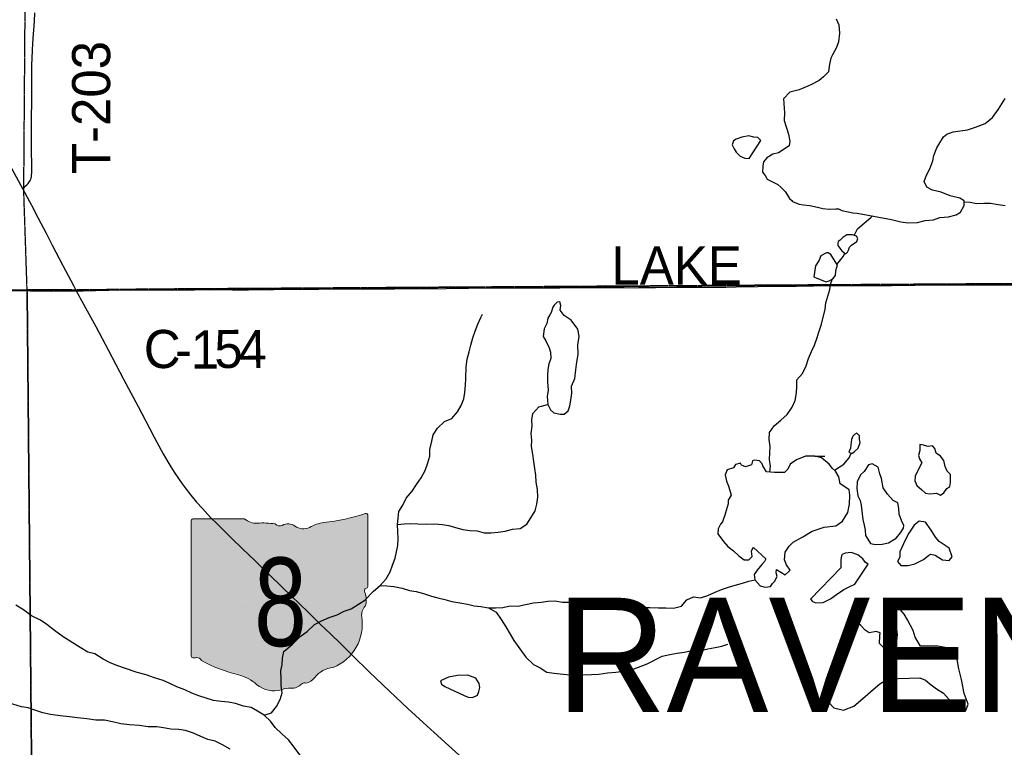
# Model space of a CAD drawing. Header units: feet. Extents: x 2113747 to 2516209, y 960708 to 1356798.
# Tile 121 of 253: x 2298881 to 2306634, y 1165200 to 1170927. Entities that reach past the tile are written whole.
import ezdxf
from ezdxf.enums import TextEntityAlignment as Align

# ---------------------------------------------------------------- set-up
doc = ezdxf.new("R2010")
doc.units = ezdxf.units.FT
doc.header["$LTSCALE"] = 50
doc.header["$MEASUREMENT"] = 0
doc.linetypes.add('OhDOT_USTN3', pattern=[0.22, 0.165, -0.055])
for name, color, linetype in [('0_Xref', 7, 'Continuous'), ('GM_X_City_Street', 251, 'Continuous'), ('GM_X_County_Road', 3, 'Continuous'), ('GM_X_County_Road_Text', 3, 'Continuous'), ('GM_X_Minor_Lake', 5, 'Continuous'), ('GM_X_Minor_River', 5, 'Continuous'), ('GM_X_State_Location', 251, 'Continuous'), ('GM_X_State_Route', 1, 'Continuous'), ('GM_X_State_Shield', 251, 'Continuous'), ('GM_X_Township', 251, 'OhDOT_USTN3'), ('GM_X_Township_Road', 4, 'Continuous'), ('GM_X_Township_Road_Text', 4, 'Continuous'), ('GM_X_Township_Text', 251, 'Continuous')]:
    doc.layers.add(name, color=color, linetype=linetype)
doc.styles.add('Styledgn030', font='dgn030.shx')
doc.styles.add('Styledgn031', font='dgn031.shx')

# ---------------------------------------------------------------- blocks, each defined once
blk = doc.blocks.new('M1-H5_29')
at = {"layer": 'GM_X_State_Shield', "linetype": 'Continuous', "true_color": 0x1e0000}
h = blk.add_hatch(color=18, dxfattribs=at)
edge = h.paths.add_edge_path()
edge.add_line((711.5512748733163, 89.69038223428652), (711.5512748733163, 642.4292893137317))
edge.add_line((711.5512748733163, 642.4292893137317), (711.4519030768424, 642.5278091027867))
edge.add_arc((696.1098771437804, 644.721661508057), 15.49808853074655, 351.8620861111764, 457.7380000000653)
edge.add_line((694.0231617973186, 660.0786262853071), (694.0231846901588, 660.0786317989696))
edge.add_arc((215.6435505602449, 2056.797888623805), 1476.371144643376, 275.84446944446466, 288.906452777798, ccw=False)
edge.add_line((365.980108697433, 588.1009573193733), (365.9801066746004, 588.1009594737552))
edge.add_arc((403.9586955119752, 293.515786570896), 297.0232268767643, 97.34618055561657, 120.7688527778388)
edge.add_line((252.0087886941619, 548.7294678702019), (252.0087824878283, 548.729464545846))
edge.add_arc((204.6127072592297, 651.1715615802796), 112.8750246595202, 233.8562055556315, 294.82819166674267, ccw=False)
edge.add_line((138.0374625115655, 560.0205441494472), (138.037465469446, 560.0205424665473))
edge.add_arc((83.506273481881, 483.6645863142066), 93.82900905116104, 54.4666833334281, 119.1411305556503)
edge.add_line((37.81506425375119, 565.6169892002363), (37.8150645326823, 565.6169886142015))
edge.add_arc((17.25471621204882, 605.7913352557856), 45.12987980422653, 219.7920611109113, 297.10236944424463, ccw=False)
edge.add_line((-17.42182925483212, 576.9080659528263), (-17.42182979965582, 576.9080661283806))
edge.add_arc((-110.2402786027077, 23.03722839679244), 561.5943102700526, 80.48669166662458, 94.98826944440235)
edge.add_line((-159.0719053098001, 582.5045121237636), (-159.0719000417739, 582.5044846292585))
edge.add_arc((-162.1074610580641, 738.9084848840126), 156.4334552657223, 231.6195055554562, 271.111883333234, ccw=False)
edge.add_line((-259.2340128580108, 616.2795369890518), (-259.2015184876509, 616.2440637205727))
edge.add_line((-259.2015184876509, 616.2440637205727), (-666.9041242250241, 616.2440637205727))
edge.add_line((-666.9041242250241, 616.2440637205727), (-666.9412597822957, 616.2795633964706))
edge.add_arc((-664.6604070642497, 600.313595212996), 16.1280634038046, 98.1301027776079, 188.1301027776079)
edge.add_line((-680.6263752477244, 598.0327424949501), (-680.6072733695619, 598.0636480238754))
edge.add_line((-680.6072733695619, 598.0636480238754), (-680.6072733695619, -458.5712582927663))
edge.add_line((-680.6072733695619, -458.5712582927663), (-680.6263743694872, -458.6079740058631))
edge.add_arc((-664.5151342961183, -460.8841950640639), 16.27123962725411, 171.9583861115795, 258.3066138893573)
edge.add_line((-667.8128957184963, -476.8177448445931), (-667.8128982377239, -476.817741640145))
edge.add_arc((-662.0481153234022, -352.78184326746), 124.169790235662, 267.3389944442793, 280.6038555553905)
edge.add_line((-639.1987016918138, -474.8311820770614), (-639.1987019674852, -474.8311816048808))
edge.add_arc((-636.6434350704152, -519.5311031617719), 44.77289778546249, 29.74838055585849, 93.27174722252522, ccw=False)
edge.add_line((-597.7710303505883, -497.3151510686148), (-597.7710260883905, -497.3151543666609))
edge.add_arc((-71.36636178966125, 429.8114385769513), 1066.145201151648, 240.4129222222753, 257.1985000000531)
edge.add_line((-307.596447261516, -609.8331817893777), (-307.5964406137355, -609.8331830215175))
edge.add_arc((-389.2220105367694, -933.2680402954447), 333.5758393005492, 47.18415555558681, 75.83597222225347, ccw=False)
edge.add_line((-162.5091320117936, -688.5761702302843), (-162.5091265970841, -688.57617497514))
edge.add_arc((-28.44017917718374, -524.7737584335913), 211.673603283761, 230.7003722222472, 286.291836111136)
edge.add_line((30.94060543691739, -727.9476660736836), (30.94060344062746, -727.9476635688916))
edge.add_arc((93.865748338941, -890.0948709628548), 173.9289818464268, 85.6951222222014, 111.20994722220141, ccw=False)
edge.add_line((106.9214873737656, -716.6565868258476), (106.9214872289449, -716.6565896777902))
edge.add_arc((109.328603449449, -603.9020136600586), 112.7802669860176, 268.7770194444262, 315.5492722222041)
edge.add_line((189.8371287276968, -682.8815425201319), (189.8371289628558, -682.8815423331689))
edge.add_arc((211.3496800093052, -706.2366200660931), 31.75294487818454, 65.75173055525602, 132.6484222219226, ccw=False)
edge.add_line((224.3903386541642, -677.2850962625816), (224.3903387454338, -677.2850960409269))
edge.add_arc((197.810206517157, -560.9801045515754), 119.3036230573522, 282.8731916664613, 323.2771111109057)
edge.add_line((293.436455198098, -632.3171569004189), (293.4364594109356, -632.317151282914))
edge.add_arc((454.0505528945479, -755.2192038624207), 202.2419381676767, 94.40312222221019, 142.576749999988, ccw=False)
edge.add_line((438.5237596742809, -553.5741685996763), (438.5237560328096, -553.5741696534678))
edge.add_arc((298.347410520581, -211.9398530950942), 369.2741719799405, 292.3088861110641, 368.9858388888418)
edge.add_line((663.0894711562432, -154.2627927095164), (663.0894695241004, -154.2627859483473))
edge.add_arc((767.0788936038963, -141.624180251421), 104.7546403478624, 136.8064972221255, 186.9295944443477, ccw=False)
edge.add_line((690.707915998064, -69.92335421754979), (690.7079167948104, -69.92335321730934))
edge.add_arc((555.3839252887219, -20.75759949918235), 143.9786581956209, 340.0329638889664, 383.6495666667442)
edge.add_line((687.2706862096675, 36.99823405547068), (687.2706862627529, 36.99823372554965))
edge.add_arc((707.970923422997, 49.11239851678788), 23.98442842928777, 107.94398333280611, 210.3369666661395, ccw=False)
edge.add_line((700.5816322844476, 71.93018069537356), (700.5816327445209, 71.93017908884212))
edge.add_arc((695.0167986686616, 87.55475994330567), 16.58598520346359, 289.6038111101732, 367.7341305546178)
edge.add_line((711.4519046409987, 89.78684346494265), (711.4156001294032, 89.82605697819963))
edge.add_line((711.4156001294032, 89.82605697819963), (711.5512748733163, 89.69038223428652))
at = {"layer": 'GM_X_State_Shield', "color": 7, "linetype": 'Continuous', "lineweight": 13, "flags": 128}
blk.add_lwpolyline([(711.5512748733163, 89.69038223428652), (711.5512748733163, 642.4292893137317), (711.4519030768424, 642.5278091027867, 0.4979057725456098), (694.0231617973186, 660.0786262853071), (694.0231846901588, 660.0786317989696, -0.05705544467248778), (365.980108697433, 588.1009573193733), (365.9801066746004, 588.1009594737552, 0.1025580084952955), (252.0087886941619, 548.7294678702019), (252.0087824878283, 548.729464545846, -0.272499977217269), (138.0374625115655, 560.0205441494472), (138.037465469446, 560.0205424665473, 0.2899328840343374), (37.81506425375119, 565.6169892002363), (37.8150645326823, 565.6169886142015, -0.3507354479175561), (-17.42182925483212, 576.9080659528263), (-17.42182979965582, 576.9080661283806, 0.06335965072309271), (-159.0719053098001, 582.5045121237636), (-159.0719000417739, 582.5044846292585, -0.1740440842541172), (-259.2340128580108, 616.2795369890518), (-259.2015184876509, 616.2440637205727), (-666.9041242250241, 616.2440637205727), (-666.9412597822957, 616.2795633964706, 0.414213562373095), (-680.6263752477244, 598.0327424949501), (-680.6072733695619, 598.0636480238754), (-680.6072733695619, -458.5712582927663), (-680.6263743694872, -458.6079740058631, 0.3956667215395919), (-667.8128957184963, -476.8177448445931), (-667.8128982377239, -476.817741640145, 0.05794359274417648), (-639.1987016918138, -474.8311820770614), (-639.1987019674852, -474.8311816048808, -0.2844960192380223), (-597.7710303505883, -497.3151510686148), (-597.7710260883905, -497.3151543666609, 0.0733721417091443), (-307.596447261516, -609.8331817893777), (-307.5964406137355, -609.8331830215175, -0.1256725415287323), (-162.5091320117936, -688.5761702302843), (-162.5091265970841, -688.57617497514, 0.2474354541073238), (30.94060543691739, -727.9476660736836), (30.94060344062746, -727.9476635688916, -0.1117916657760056), (106.9214873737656, -716.6565868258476), (106.9214872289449, -716.6565896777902, 0.2069637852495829), (189.8371287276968, -682.8815425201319), (189.8371289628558, -682.8815423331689, -0.3004743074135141), (224.3903386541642, -677.2850962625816), (224.3903387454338, -677.2850960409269, 0.1781447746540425), (293.436455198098, -632.3171569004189), (293.4364594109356, -632.317151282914, -0.213348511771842), (438.5237596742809, -553.5741685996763), (438.5237560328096, -553.5741696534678, 0.3476349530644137), (663.0894711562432, -154.2627927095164), (663.0894695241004, -154.2627859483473, -0.2222582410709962), (690.707915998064, -69.92335421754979), (690.7079167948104, -69.92335321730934, 0.1926447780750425), (687.2706862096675, 36.99823405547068), (687.2706862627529, 36.99823372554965, -0.4790820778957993), (700.5816322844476, 71.93018069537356), (700.5816327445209, 71.93017908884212, 0.354758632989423), (711.4519046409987, 89.78684346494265), (711.4156001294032, 89.82605697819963), (711.5512748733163, 89.69038223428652)], format="xyb", dxfattribs=at)
at = {"layer": 'GM_X_State_Shield', "color": 9, "linetype": 'Continuous', "lineweight": 13, "style": 'Styledgn030', "width": 0.8}
blk.add_text('8', height=696.0951421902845, dxfattribs=at).set_placement((23.11205933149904, -384.0604357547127), align=Align.CENTER)
blk = doc.blocks.new('POR')
at = {"layer": 'GM_X_City_Street', "flags": 128}
blk.add_lwpolyline([(2298903.571474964, 1169598.021691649), (2298937.200016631, 1169627.746041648), (2298946.517583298, 1169637.588541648), (2298953.702608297, 1169646.315558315), (2298959.083174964, 1169653.303733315), (2298964.398124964, 1169662.490066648), (2298968.564783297, 1169672.562224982), (2298971.25506663, 1169681.453283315), (2298972.731441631, 1169690.639616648), (2298973.486033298, 1169696.906008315), (2298974.273433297, 1169703.205208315)], dxfattribs=at)
at = {"layer": 'GM_X_County_Road', "flags": 128}
for points in [[(2299379.4263368, 1168793.785042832), (2299581.358833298, 1168798.154524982), (2299913.740058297, 1168799.532474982), (2300149.927249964, 1168800.418299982), (2300258.063516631, 1168801.107274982), (2300412.328299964, 1168802.419608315), (2300556.717774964, 1168801.271316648), (2300681.192591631, 1168801.533783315), (2301084.931941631, 1168805.569208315), (2301196.217808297, 1168805.273933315), (2301235.489383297, 1168805.372358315), (2301438.474541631, 1168807.340858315), (2301832.272966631, 1168808.653191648), (2302235.651424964, 1168810.851349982), (2302596.346241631, 1168815.805408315), (2302740.735716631, 1168816.067874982), (2302822.625316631, 1168816.199108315), (2302970.098774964, 1168817.117741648), (2303133.254616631, 1168817.708291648), (2303234.796408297, 1168818.167608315), (2303359.271224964, 1168818.331649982), (2303447.689683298, 1168818.003566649), (2303641.193233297, 1168817.872333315), (2303726.396474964, 1168817.708291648), (2303755.759933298, 1168818.298841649), (2303765.504008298, 1168818.626924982), (2303791.619441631, 1168818.626924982), (2303886.599566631, 1168819.775216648), (2304053.593983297, 1168821.382824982), (2304233.678924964, 1168822.071799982), (2304331.907074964, 1168822.071799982), (2304443.356983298, 1168822.793583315), (2304522.064174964, 1168824.499616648), (2304692.372233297, 1168827.452366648), (2304902.279949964, 1168829.059974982), (2304994.143283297, 1168830.077033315), (2305131.77424163, 1168832.078341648), (2305414.024333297, 1168833.849991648), (2305509.135691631, 1168834.309308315), (2305663.367666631, 1168835.359174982), (2305745.322883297, 1168835.982533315), (2305928.885508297, 1168837.688566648), (2306216.614591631, 1168840.411658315), (2306425.242783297, 1168840.870974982), (2306523.339699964, 1168840.641316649), (2306591.515416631, 1168840.706933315), (2306853.785233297, 1168840.608508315)], [(2297609.512383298, 1168778.239866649), (2297631.822049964, 1168783.817283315), (2297661.480783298, 1168788.377641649), (2297710.758899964, 1168792.314641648), (2297803.704908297, 1168797.498358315), (2297951.440833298, 1168799.368433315), (2298030.279258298, 1168799.958983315), (2298149.800016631, 1168799.270008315), (2298681.918374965, 1168795.103349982), (2298966.005733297, 1168792.314641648)], [(2298966.005733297, 1168792.314641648), (2299131.064458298, 1168790.542991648), (2299278.767574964, 1168792.117791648), (2299326.634933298, 1168792.642724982)], [(2299326.634933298, 1168792.642724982), (2299379.426336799, 1168793.785042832)]]:
    blk.add_lwpolyline(points, dxfattribs=at)
at = {"layer": 'GM_X_Minor_Lake'}
for p, q in [((2304625.049999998, 1169834.23), (2304715.869999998, 1169977.1)), ((2305475.689999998, 1169404.19), (2305745.869999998, 1169354.19)), ((2305330.219999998, 1169138.69), (2305354.569999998, 1169107.7)), ((2305157.959999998, 1168893.16), (2305230.129999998, 1168863.67)), ((2303228.679999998, 1167987.39), (2303226.259999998, 1168041.43)), ((2305429.679999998, 1167623.77), (2305424.029999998, 1167579.68)), ((2305964.959999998, 1167403.61), (2305931.539999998, 1167333.27)), ((2305505.689999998, 1167105.78), (2305518.569999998, 1166993.75)), ((2304972.429999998, 1166815.4), (2305048.049999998, 1166856.01)), ((2305855.529999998, 1166836.15), (2305812.329999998, 1166739.73)), ((2305456.649999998, 1166482.74), (2305561.309999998, 1166641.71)), ((2305714.329999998, 1165737.94), (2305968.049999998, 1165745.89)), ((2302227.739999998, 1165677.21), (2302380.159999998, 1165606.3))]:
    blk.add_line(p, q, dxfattribs=at)
at = {"layer": 'GM_X_Minor_Lake', "flags": 128}
for points in [[(2305745.869999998, 1169354.19), (2305817.939999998, 1169336.72), (2305875.939999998, 1169329.16), (2305949.869999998, 1169331.72), (2306009.699999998, 1169346.19), (2306075.609999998, 1169350.7), (2306125.419999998, 1169371.1), (2306195.319999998, 1169375.65), (2306255.139999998, 1169392.12), (2306288.959999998, 1169412.4), (2306316.519999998, 1169464.67), (2306318.239999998, 1169500.73), (2306284.099999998, 1169522.5), (2306208.019999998, 1169541.94), (2306135.849999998, 1169569.42), (2306067.789999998, 1169584.92), (2306023.649999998, 1169608.62), (2306003.319999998, 1169652.52), (2306020.909999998, 1169702.71), (2306046.499999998, 1169752.96), (2306069.999999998, 1169815.22), (2306079.639999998, 1169859.35), (2306103.149999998, 1169919.6), (2306124.839999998, 1169957.81), (2306154.449999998, 1170004.1), (2306180.259999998, 1170026.32), (2306230.079999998, 1170044.73), (2306343.859999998, 1170059.61), (2306405.649999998, 1170080.11), (2306483.369999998, 1170108.73), (2306540.949999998, 1170157.24), (2306588.399999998, 1170221.67), (2306641.699999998, 1170306.19)], [(2305309.929999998, 1170932.82), (2305330.269999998, 1170886.92), (2305334.779999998, 1170820.87), (2305327.319999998, 1170752.72), (2305311.669999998, 1170708.55), (2305280.149999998, 1170650.24), (2305268.359999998, 1170624.12), (2305262.559999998, 1170600.04), (2305254.859999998, 1170561.94), (2305249.209999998, 1170517.84), (2305209.559999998, 1170477.49), (2305175.799999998, 1170449.19), (2305110.129999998, 1170414.65), (2305018.519999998, 1170373.9), (2304944.719999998, 1170357.32), (2304895.159999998, 1170304.87), (2304904.029999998, 1170192.8), (2304900.499999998, 1170132.7), (2304933.319999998, 1170024.82), (2304945.719999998, 1169970.85), (2304940.009999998, 1169934.75), (2304854.519999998, 1169878.04), (2304810.639999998, 1169867.69), (2304764.899999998, 1169839.31), (2304737.169999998, 1169807.06), (2304733.429999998, 1169774.98), (2304729.809999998, 1169726.9), (2304749.989999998, 1169701.02), (2304766.189999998, 1169673.11), (2304812.359999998, 1169647.43), (2304850.459999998, 1169629.7), (2304874.609999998, 1169607.86), (2304906.829999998, 1169576.07), (2304927.049999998, 1169546.18), (2304943.229999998, 1169520.27), (2304961.339999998, 1169504.4), (2304965.399999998, 1169496.42), (2304997.479999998, 1169482.65), (2305019.529999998, 1169474.8), (2305053.529999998, 1169471.06), (2305103.539999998, 1169463.43), (2305163.579999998, 1169451.87), (2305205.629999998, 1169442.18), (2305255.649999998, 1169434.56), (2305307.559999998, 1169438.95), (2305327.559999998, 1169437.1), (2305353.639999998, 1169425.29), (2305403.669999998, 1169415.66), (2305439.709999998, 1169405.92), (2305475.689999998, 1169404.19)], [(2304715.869999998, 1169977.1), (2304693.699999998, 1170000.96), (2304661.709999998, 1170002.72), (2304621.669999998, 1170012.43), (2304567.789999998, 1170002), (2304521.939999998, 1169987.63), (2304500.079999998, 1169973.45), (2304490.319999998, 1169943.33), (2304506.549999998, 1169911.42), (2304522.759999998, 1169883.51), (2304552.959999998, 1169853.71), (2304591.049999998, 1169837.98), (2304625.049999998, 1169834.23)], [(2305354.569999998, 1169107.7), (2305366.189999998, 1169096.99), (2305386.279999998, 1169083.13), (2305400.149999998, 1169097.25), (2305408.019999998, 1169113.33), (2305415.839999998, 1169135.41), (2305429.689999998, 1169153.54), (2305473.429999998, 1169181.9), (2305479.239999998, 1169205.98), (2305471.129999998, 1169221.94), (2305439.059999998, 1169233.71), (2305393.099999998, 1169233.36), (2305361.279999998, 1169213.09), (2305341.459999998, 1169192.92), (2305325.559999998, 1169180.78), (2305321.689999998, 1169164.73), (2305323.819999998, 1169148.73), (2305330.219999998, 1169138.69)], [(2305230.129999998, 1168863.67), (2305254.039999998, 1168871.86), (2305283.879999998, 1168888.11), (2305303.659999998, 1168914.3), (2305307.419999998, 1168946.37), (2305313.219999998, 1168970.43), (2305319.019999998, 1168994.51), (2305306.869999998, 1169016.44), (2305288.659999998, 1169044.34), (2305268.409999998, 1169078.23), (2305246.329999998, 1169092.07), (2305234.329999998, 1169091.98), (2305188.549999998, 1169069.61), (2305174.819999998, 1169035.46), (2305147.209999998, 1168989.19), (2305133.899999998, 1168902.99), (2305157.959999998, 1168893.16)], [(2303226.259999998, 1168041.43), (2303251.749999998, 1168103.69), (2303259.209999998, 1168171.84), (2303264.889999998, 1168211.92), (2303278.229999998, 1168294.12), (2303275.679999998, 1168364.18), (2303285.109999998, 1168436.33), (2303276.679999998, 1168492.34), (2303224.179999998, 1168562.02), (2303167.929999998, 1168599.63), (2303137.649999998, 1168639.44), (2303141.349999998, 1168677.52), (2303135.129999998, 1168705.5), (2303113.159999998, 1168703.34), (2303089.369999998, 1168679.13), (2303079.509999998, 1168663.04), (2303065.829999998, 1168622.87), (2303053.989999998, 1168604.76), (2303040.219999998, 1168576.63), (2303030.539999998, 1168536.51), (2303010.889999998, 1168494.31), (2303003.379999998, 1168432.18), (2303023.639999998, 1168398.29), (2303050.039999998, 1168344.43), (2303060.289999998, 1168310.48), (2303062.679999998, 1168260.43), (2303047.029999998, 1168218.26), (2303039.379999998, 1168174.15), (2303035.729999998, 1168130.07), (2303036.149999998, 1168076.02), (2303042.659999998, 1168009.99), (2303035.059999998, 1167959.88), (2303039.539999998, 1167897.84), (2303059.849999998, 1167855.94), (2303086.019999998, 1167832.12), (2303136.059999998, 1167822.49), (2303168.019999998, 1167822.73), (2303199.789999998, 1167849.01), (2303211.479999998, 1167887.14), (2303221.109999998, 1167933.27), (2303228.679999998, 1167987.39)], [(2305424.029999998, 1167579.68), (2305422.219999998, 1167555.64), (2305410.489999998, 1167523.52), (2305432.539999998, 1167513.67), (2305452.429999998, 1167525.83), (2305484.179999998, 1167554.11), (2305497.799999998, 1167600.27), (2305493.639999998, 1167622.26), (2305493.399999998, 1167652.29), (2305471.269999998, 1167672.14), (2305453.359999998, 1167661.99), (2305441.479999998, 1167647.89), (2305429.679999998, 1167623.77)], [(2305931.539999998, 1167333.27), (2305929.829999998, 1167297.22), (2305946.089999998, 1167261.31), (2305984.329999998, 1167227.57), (2306012.529999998, 1167199.75), (2306046.529999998, 1167196), (2306100.449999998, 1167200.42), (2306130.549999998, 1167184.63), (2306158.379999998, 1167202.87), (2306180.089999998, 1167237.07), (2306203.949999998, 1167253.27), (2306209.689999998, 1167285.35), (2306211.189999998, 1167347.43), (2306183.019999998, 1167373.23), (2306166.749999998, 1167409.15), (2306158.379999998, 1167457.15), (2306132.139999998, 1167490.98), (2306095.979999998, 1167514.73), (2306087.689999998, 1167552.71), (2306069.539999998, 1167572.59), (2306033.609999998, 1167568.31), (2305987.539999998, 1167581.98), (2305969.539999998, 1167583.84), (2305967.919999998, 1167535.77), (2305958.239999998, 1167495.66), (2305966.439999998, 1167469.69), (2305984.659999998, 1167439.8), (2305964.959999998, 1167403.61)], [(2305048.049999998, 1166856.01), (2305121.629999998, 1166900.63), (2305215.309999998, 1166931.37), (2305307.149999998, 1166942.09), (2305358.799999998, 1166980.52), (2305402.239999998, 1167046.92), (2305415.709999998, 1167113.1), (2305417.159999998, 1167183.19), (2305410.829999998, 1167225.19), (2305376.669999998, 1167248.96), (2305342.499999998, 1167274.72), (2305336.279999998, 1167302.71), (2305330.079999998, 1167328.69), (2305305.759999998, 1167372.55), (2305281.609999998, 1167394.39), (2305253.359999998, 1167428.2), (2305195.019999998, 1167477.82), (2305140.959999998, 1167491.42), (2305067.029999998, 1167490.86), (2304997.309999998, 1167462.29), (2304947.619999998, 1167427.88), (2304929.939999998, 1167389.7), (2304902.169999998, 1167363.46), (2304824.239999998, 1167362.87), (2304762.249999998, 1167368.39), (2304731.909999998, 1167414.21), (2304727.779999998, 1167432.2), (2304705.629999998, 1167454.06), (2304663.609999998, 1167459.75), (2304649.669999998, 1167453.63), (2304641.919999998, 1167423.53), (2304596.079999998, 1167407.17), (2304563.999999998, 1167420.94), (2304555.879999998, 1167436.89), (2304517.989999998, 1167426.6), (2304500.209999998, 1167400.43), (2304450.389999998, 1167384.03), (2304436.719999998, 1167343.88), (2304447.079999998, 1167295.91), (2304459.339999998, 1167261.97), (2304475.719999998, 1167212.04), (2304481.939999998, 1167184.05), (2304458.259999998, 1167145.83), (2304458.499999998, 1167115.8), (2304442.919999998, 1167063.62), (2304433.209999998, 1167027.51), (2304421.459999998, 1166997.39), (2304415.659999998, 1166973.31), (2304399.809999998, 1166955.18), (2304380.109999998, 1166918.98), (2304378.429999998, 1166878.93), (2304422.859999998, 1166819.21), (2304457.149999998, 1166779.43), (2304501.379999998, 1166745.72), (2304543.649999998, 1166706.01), (2304585.849999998, 1166676.3), (2304621.839999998, 1166674.57), (2304647.589999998, 1166702.79), (2304643.279999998, 1166742.81), (2304649.169999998, 1166756.87), (2304659.029999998, 1166772.96), (2304755.649999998, 1166683.6), (2304745.819999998, 1166663.51), (2304724.029999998, 1166639.31), (2304686.429999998, 1166592.98), (2304664.699999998, 1166560.78), (2304669.029999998, 1166518.76), (2304711.369999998, 1166471.04), (2304749.419999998, 1166459.31), (2304791.349999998, 1166465.64), (2304809.139999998, 1166489.8), (2304823.009999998, 1166503.93), (2304844.669999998, 1166544.13), (2304838.449999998, 1166574.11), (2304840.239999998, 1166600.16), (2304908.529999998, 1166556.63), (2304938.279999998, 1166584.89), (2304946.199999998, 1166594.96), (2304919.879999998, 1166636.81), (2304901.599999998, 1166674.7), (2304907.109999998, 1166736.82), (2304940.709999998, 1166783.12), (2304972.429999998, 1166815.4)], [(2305518.569999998, 1166993.75), (2305528.919999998, 1166947.78), (2305537.209999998, 1166909.81), (2305539.549999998, 1166865.78), (2305557.759999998, 1166837.89), (2305580.009999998, 1166804.02), (2305620.039999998, 1166796.31), (2305671.969999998, 1166798.72), (2305721.849999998, 1166809.11), (2305781.519999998, 1166845.61), (2305815.159999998, 1166887.9), (2305838.849999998, 1166924.12), (2305842.669999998, 1166946.18), (2305824.369999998, 1166986.08), (2305806.009999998, 1167033.99), (2305803.649999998, 1167080.02), (2305795.309999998, 1167124.01), (2305759.179999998, 1167143.76), (2305714.829999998, 1167193.47), (2305680.469999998, 1167243.26), (2305665.909999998, 1167315.23), (2305653.629999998, 1167351.18), (2305639.229999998, 1167405.12), (2305593.059999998, 1167430.81), (2305563.149999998, 1167422.57), (2305529.589999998, 1167370.25), (2305501.819999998, 1167344.01), (2305474.269999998, 1167289.74), (2305472.679999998, 1167237.67), (2305481.139999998, 1167179.68), (2305499.409999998, 1167141.77), (2305505.689999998, 1167105.78)], [(2305812.329999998, 1166739.73), (2305810.659999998, 1166697.67), (2305792.959999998, 1166661.49), (2305819.189999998, 1166629.66), (2305877.139999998, 1166630.11), (2305928.979999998, 1166644.51), (2305996.669999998, 1166677.07), (2306040.359999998, 1166711.44), (2306056.279999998, 1166719.56), (2306088.309999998, 1166711.8), (2306146.549999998, 1166676.21), (2306198.549999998, 1166670.6), (2306224.299999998, 1166698.83), (2306199.789999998, 1166766.71), (2306121.429999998, 1166820.17), (2306091.189999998, 1166853.98), (2306058.769999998, 1166909.79), (2306014.319999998, 1166971.51), (2305962.289999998, 1166981.12), (2305924.579999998, 1166948.8), (2305881.119999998, 1166884.41), (2305855.529999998, 1166836.15)], [(2305561.309999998, 1166641.71), (2305541.209999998, 1166655.57), (2305519.009999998, 1166683.43), (2305480.799999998, 1166715.17), (2305426.699999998, 1166732.78), (2305380.779999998, 1166728.42), (2305356.889999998, 1166716.23), (2305352.979999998, 1166706.19), (2305347.189999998, 1166678.11), (2305345.469999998, 1166644.06), (2305347.719999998, 1166612.05), (2305107.869999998, 1166365.96), (2305123.999999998, 1166348.05), (2305150.049999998, 1166338.25), (2305207.979999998, 1166340.69), (2305265.709999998, 1166369.17), (2305311.399999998, 1166403.54), (2305371.049999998, 1166442.04), (2305412.839999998, 1166462.39), (2305456.649999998, 1166482.74)], [(2305968.049999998, 1165745.89), (2306012.159999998, 1165728.21), (2306048.349999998, 1165700.45), (2306100.639999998, 1165658.81), (2306154.859999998, 1165625.19), (2306195.169999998, 1165581.46), (2306247.539999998, 1165529.81), (2306293.819999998, 1165490.12), (2306329.799999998, 1165488.39), (2306349.389999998, 1165538.59), (2306318.749999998, 1165622.44), (2306295.889999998, 1165732.37), (2306275.239999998, 1165816.3), (2306258.439999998, 1165920.28), (2306238.169999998, 1165956.16), (2306181.989999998, 1165983.76), (2306109.959999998, 1165995.22), (2306056.009999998, 1165994.81), (2305974.069999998, 1165996.19), (2305931.549999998, 1166065.93), (2305917.129999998, 1166119.87), (2305872.509999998, 1166203.62), (2305844.189999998, 1166247.45), (2305813.929999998, 1166283.25), (2305769.809999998, 1166302.94), (2305744.049999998, 1166274.72), (2305760.509999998, 1166214.78), (2305781.019999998, 1166148.86), (2305789.499999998, 1166086.87), (2305785.919999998, 1166034.79), (2305756.209999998, 1166000.52), (2305688.439999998, 1165979.98), (2305650.179999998, 1166015.73), (2305653.689999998, 1166077.82), (2305655.499999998, 1166101.87), (2305623.449999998, 1166111.62), (2305569.569999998, 1166101.2), (2305537.439999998, 1166120.98), (2305503.179999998, 1166158.76), (2305448.859999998, 1166204.39), (2305412.919999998, 1166200.11), (2305387.309999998, 1166153.87), (2305375.619999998, 1166115.73), (2305348.079999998, 1166061.47), (2305340.379999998, 1166023.38), (2305332.609999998, 1165995.28), (2305305.099999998, 1165937.02), (2305295.429999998, 1165894.9), (2305311.689999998, 1165860.99), (2305331.949999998, 1165827.11), (2305310.279999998, 1165786.91), (2305254.649999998, 1165746.43), (2305241.159999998, 1165682.26), (2305235.679999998, 1165618.16), (2305248.179999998, 1165554.2), (2305292.479999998, 1165510.48), (2305366.559999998, 1165493.04), (2305448.249999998, 1165523.69), (2305537.569999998, 1165600.45), (2305601.089999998, 1165654.99), (2305654.689999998, 1165699.45), (2305702.429999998, 1165727.84), (2305714.329999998, 1165737.94)], [(2302380.159999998, 1165606.3), (2302412.229999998, 1165594.53), (2302446.239999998, 1165590.79), (2302486.039999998, 1165611.11), (2302495.799999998, 1165639.21), (2302503.569999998, 1165669.31), (2302499.289999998, 1165703.31), (2302473.009999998, 1165743.16), (2302408.869999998, 1165766.69), (2302326.959999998, 1165764.06), (2302257.119999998, 1165751.51), (2302195.399999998, 1165723.01), (2302201.599999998, 1165697.03), (2302227.739999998, 1165677.21)]]:
    blk.add_lwpolyline(points, dxfattribs=at)
at = {"layer": 'GM_X_Minor_River', "flags": 128}
for points in [[(2306317.839999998, 1169492.38), (2306364.279999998, 1169491.07), (2306414.309999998, 1169481.44), (2306472.239999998, 1169483.88), (2306526.219999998, 1169482.29), (2306584.239999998, 1169472.72), (2306640.249999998, 1169465.14)], [(2305450.279999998, 1169229.59), (2305478.639999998, 1169282.07), (2305530.279999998, 1169324.51), (2305581.869999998, 1169370.96), (2305595.449999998, 1169382.03)], [(2305315.739999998, 1169000.43), (2305366.429999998, 1169064.95), (2305378.759999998, 1169088.32)], [(2304788.519999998, 1167366.05), (2304791.879999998, 1167412.67), (2304783.469999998, 1167464.66), (2304787.069999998, 1167514.75), (2304790.649999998, 1167568.84), (2304782.229999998, 1167622.83), (2304785.799999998, 1167676.92), (2304821.349999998, 1167731.25), (2304872.959999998, 1167775.69), (2304924.579999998, 1167818.13), (2304962.079999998, 1167876.49), (2304985.639999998, 1167930.73), (2304997.169999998, 1167988.88), (2304998.779999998, 1168038.95), (2305000.369999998, 1168091.02), (2305045.929999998, 1168141.43), (2305073.429999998, 1168203.71), (2305090.969999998, 1168259.91), (2305114.519999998, 1168314.15), (2305140.089999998, 1168366.41), (2305159.619999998, 1168424.62), (2305175.209999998, 1168474.8), (2305194.759999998, 1168531.02), (2305221.829999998, 1168647.35), (2305229.419999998, 1168697.47), (2305242.989999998, 1168751.65), (2305260.569999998, 1168803.84), (2305268.169999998, 1168853.96), (2305280.079999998, 1168886.05)], [(2300804.709999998, 1165452.04), (2300862.519999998, 1165470.51), (2300902.079999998, 1165520.87), (2300931.629999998, 1165575.15), (2300947.209999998, 1165627.33), (2300938.729999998, 1165687.32), (2300940.339999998, 1165737.39), (2300937.839999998, 1165801.44), (2300947.429999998, 1165851.57), (2300949.039999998, 1165901.64), (2300960.609999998, 1165953.78), (2301026.109999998, 1166010.33), (2301089.579999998, 1166070.89), (2301143.219999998, 1166111.35), (2301200.739999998, 1166165.84), (2301256.459999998, 1166196.3), (2301316.209999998, 1166220.79), (2301379.999999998, 1166241.3), (2301435.709999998, 1166271.76), (2301491.509999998, 1166290.21), (2301547.179999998, 1166326.68), (2301598.889999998, 1166357.1), (2301666.279999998, 1166427.7), (2301719.879999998, 1166472.16), (2301765.409999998, 1166526.57), (2301796.959999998, 1166580.87), (2301816.529999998, 1166633.07), (2301838.069999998, 1166689.3), (2301857.259999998, 1166789.55), (2301860.829999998, 1166843.64), (2301858.429999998, 1166895.68), (2301855.969999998, 1166953.73), (2301861.569999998, 1167003.83), (2301867.159999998, 1167055.92), (2301896.739999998, 1167106.21), (2301924.289999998, 1167160.48), (2301969.819999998, 1167214.89), (2302005.369999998, 1167269.22), (2302040.919999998, 1167321.55), (2302072.439999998, 1167379.86), (2302093.959999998, 1167438.09), (2302109.529999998, 1167490.26), (2302109.109999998, 1167544.32), (2302126.589999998, 1167608.53), (2302136.189999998, 1167658.67), (2302169.749999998, 1167710.98), (2302225.289999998, 1167763.46), (2302283.049999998, 1167787.93), (2302328.599999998, 1167840.34), (2302356.179999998, 1167890.61), (2302377.749999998, 1167942.84), (2302385.349999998, 1167992.95), (2302390.899999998, 1168049.05), (2302392.489999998, 1168103.13), (2302395.749999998, 1168195.26), (2302405.279999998, 1168255.4), (2302418.829999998, 1168311.58), (2302432.389999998, 1168365.74), (2302447.929999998, 1168421.93), (2302467.509999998, 1168474.13), (2302487.049999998, 1168530.35), (2302510.619999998, 1168582.59), (2302524.409999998, 1168608.73)], [(2301855.969999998, 1166953.73), (2301907.889999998, 1166958.13), (2301959.829999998, 1166960.53), (2302015.799999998, 1166958.95), (2302087.759999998, 1166955.51), (2302149.689999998, 1166957.98), (2302207.679999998, 1166952.42), (2302259.679999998, 1166946.81), (2302311.779999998, 1166929.19), (2302369.849999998, 1166913.62), (2302425.859999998, 1166906.04), (2302481.829999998, 1166904.46), (2302537.929999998, 1166886.88), (2302593.869999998, 1166887.3), (2302647.779999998, 1166893.72), (2302703.659999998, 1166902.16), (2302761.489999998, 1166916.61), (2302821.389999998, 1166923.09), (2302873.099999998, 1166955.51), (2302906.669999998, 1167005.82), (2302940.209999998, 1167060.14), (2302951.779999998, 1167114.29), (2302959.349999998, 1167168.4), (2302958.869999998, 1167228.47), (2302948.429999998, 1167286.45), (2302945.989999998, 1167342.49), (2302937.579999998, 1167394.49), (2302929.169999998, 1167448.49), (2302920.719999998, 1167506.49), (2302910.249999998, 1167566.48), (2302913.839999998, 1167618.56), (2302907.439999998, 1167670.57), (2302914.989999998, 1167726.7), (2302912.599999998, 1167776.73), (2302920.199999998, 1167826.84), (2302967.749999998, 1167879.27), (2303039.539999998, 1167897.84)], [(2300539.039999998, 1165185.73), (2300476.819999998, 1165219.28), (2300420.649999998, 1165246.88), (2300362.579999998, 1165262.45), (2300306.459999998, 1165284.04), (2300248.279999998, 1165311.62), (2300186.179999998, 1165331.16), (2300134.169999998, 1165338.77), (2300070.189999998, 1165342.28), (2300014.159999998, 1165351.86), (2299960.139999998, 1165361.46), (2299892.199999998, 1165360.93), (2299820.169999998, 1165372.39), (2299744.209999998, 1165375.81), (2299678.199999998, 1165383.31), (2299612.119999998, 1165400.82), (2299548.079999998, 1165412.34), (2299480.119999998, 1165413.81), (2299410.109999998, 1165423.29), (2299336.109999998, 1165430.72), (2299274.089999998, 1165440.25), (2299200.089999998, 1165447.69), (2299124.069999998, 1165459.12), (2299062.029999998, 1165470.66), (2298999.919999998, 1165492.2), (2298947.819999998, 1165509.81), (2298895.799999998, 1165517.43), (2298791.639999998, 1165548.66)], [(2305140.959999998, 1167491.42), (2305220.809999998, 1167492.03)], [(2305296.359999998, 1167381.04), (2305371.249999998, 1167429.11), (2305412.829999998, 1167479.48), (2305426.629999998, 1167516.3)], [(2300804.709999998, 1165452.04), (2300752.499999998, 1165483.68), (2300702.309999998, 1165513.32), (2300644.269999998, 1165524.89), (2300580.169999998, 1165544.42), (2300526.139999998, 1165554.02), (2300468.139999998, 1165559.57), (2300406.119999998, 1165569.11), (2300289.939999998, 1165604.25), (2300235.809999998, 1165625.85), (2300181.659999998, 1165651.47), (2300117.529999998, 1165675), (2300063.359999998, 1165702.61), (2300011.219999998, 1165726.24), (2299943.119999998, 1165745.74), (2299876.989999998, 1165769.25), (2299806.899999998, 1165788.74), (2299704.719999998, 1165821.98), (2299654.609999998, 1165841.61), (2299592.469999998, 1165865.17), (2299538.279999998, 1165894.78), (2299472.029999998, 1165934.31), (2299417.949999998, 1165949.92), (2299355.729999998, 1165985.47), (2299223.189999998, 1166068.55), (2299154.849999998, 1166118.08), (2299094.509999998, 1166167.66), (2299044.299999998, 1166199.3), (2298974.089999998, 1166234.81), (2298911.769999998, 1166282.38), (2298849.539999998, 1166317.93)], [(2301719.879999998, 1166472.16), (2301771.859999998, 1166470.56), (2301825.849999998, 1166464.97), (2301891.899999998, 1166451.45), (2301949.989999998, 1166433.87), (2302002.009999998, 1166426.27), (2302060.079999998, 1166410.7), (2302122.199999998, 1166389.15), (2302172.259999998, 1166375.52), (2302228.309999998, 1166363.93), (2302282.389999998, 1166348.33), (2302346.419999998, 1166336.82), (2302406.469999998, 1166325.26), (2302458.509999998, 1166313.64), (2302512.509999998, 1166308.05), (2302572.529999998, 1166298.5), (2302628.489999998, 1166298.93), (2302684.409999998, 1166301.37), (2302742.269999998, 1166313.82), (2302802.249999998, 1166310.27), (2302864.079999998, 1166324.76), (2302925.929999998, 1166337.25), (2302987.839999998, 1166341.73), (2303039.739999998, 1166350.13), (2303095.659999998, 1166352.57), (2303153.689999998, 1166342.99), (2303221.629999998, 1166343.52), (2303323.599999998, 1166336.29), (2303383.589999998, 1166330.74), (2303437.549999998, 1166331.16), (2303503.509999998, 1166327.65), (2303561.509999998, 1166322.09), (2303621.469999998, 1166320.55), (2303671.519999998, 1166308.92), (2303729.539999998, 1166301.36), (2303789.489999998, 1166299.82), (2303843.449999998, 1166300.23), (2303911.419999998, 1166296.74), (2303969.359999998, 1166297.18), (2304029.329999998, 1166295.64), (2304091.159999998, 1166310.13), (2304132.729999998, 1166360.5), (2304186.509999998, 1166382.94), (2304242.499999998, 1166377.36), (2304298.309999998, 1166395.81), (2304356.069999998, 1166420.27), (2304407.849999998, 1166442.69), (2304461.659999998, 1166461.12), (2304513.499999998, 1166475.53), (2304571.329999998, 1166491.99), (2304623.139999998, 1166508.4), (2304669.029999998, 1166518.76)], [(2302572.529999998, 1166298.5), (2302632.769999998, 1166262.93), (2302671.179999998, 1166205.16), (2302709.589999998, 1166149.39), (2302742.029999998, 1166091.58), (2302770.409999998, 1166039.74), (2302867.359999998, 1165908.34), (2302925.749999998, 1165852.74), (2302977.929999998, 1165825.1), (2303032.149999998, 1165791.48), (2303090.159999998, 1165783.92), (2303160.179999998, 1165774.45), (2303216.159999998, 1165770.88), (2303278.099999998, 1165771.35), (2303384.009999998, 1165772.16), (2303441.929999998, 1165776.61), (2303509.799999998, 1165785.13), (2303573.689999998, 1165791.63), (2303635.589999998, 1165798.11), (2303691.479999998, 1165806.55), (2303753.239999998, 1165831.04), (2303820.979999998, 1165855.59), (2303940.399999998, 1165916.56), (2304000.249999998, 1165929.04), (2304058.109999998, 1165941.49), (2304113.989999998, 1165949.93), (2304173.839999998, 1165962.4), (2304235.809999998, 1165958.87), (2304299.639999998, 1165975.37), (2304357.499999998, 1165985.82), (2304409.369999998, 1165996.24), (2304457.219999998, 1166010.62)], [(2301101.079999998, 1165119.97), (2301042.489999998, 1165201.61), (2300996.069999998, 1165259.31), (2300943.749999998, 1165304.96), (2300893.399999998, 1165354.62), (2300855.019999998, 1165406.38), (2300804.709999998, 1165452.04)]]:
    blk.add_lwpolyline(points, dxfattribs=at)
at = {"layer": 'GM_X_State_Route', "flags": 128}
for points in [[(2298310.024513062, 1170717.747808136), (2298392.417641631, 1170557.009274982), (2298490.842641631, 1170371.576574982), (2298637.299041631, 1170089.490524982), (2298708.985249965, 1169952.679774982), (2298817.908916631, 1169752.745791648), (2298903.571474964, 1169598.021691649), (2298957.902074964, 1169496.414283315), (2298986.117241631, 1169442.575808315)], [(2298986.117241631, 1169442.575808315), (2299000.520099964, 1169415.082424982), (2299047.928141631, 1169325.121974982), (2299088.708899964, 1169246.447591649), (2299137.133999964, 1169153.271924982), (2299220.926483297, 1168993.396916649), (2299304.817391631, 1168833.653141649), (2299326.634933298, 1168792.642724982), (2299348.975863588, 1168750.693553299)], [(2299348.975863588, 1168750.693553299), (2299357.212299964, 1168735.228141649), (2299479.193683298, 1168511.311266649), (2299576.503199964, 1168329.028166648), (2299699.042324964, 1168098.844899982), (2299814.822933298, 1167881.292841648), (2299903.766324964, 1167711.608141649), (2299939.96796613, 1167641.501703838)], [(2299939.96796613, 1167641.501703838), (2299960.131041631, 1167602.454816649), (2300010.327791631, 1167510.821141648), (2300045.924833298, 1167447.829141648), (2300071.088824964, 1167406.556258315), (2300097.105833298, 1167365.316183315), (2300130.111016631, 1167316.202108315), (2300160.032216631, 1167274.076208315), (2300183.194899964, 1167242.317741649), (2300227.551766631, 1167185.559324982), (2300273.581858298, 1167130.178858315), (2300319.087016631, 1167078.636966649), (2300384.211558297, 1167009.476999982), (2300437.229824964, 1166955.868183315), (2300542.577383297, 1166852.423508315), (2300641.428891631, 1166756.393516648), (2300679.388133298, 1166720.140308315), (2300741.002183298, 1166661.085308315), (2300787.98371663, 1166615.219258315), (2300839.853691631, 1166564.989699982), (2300950.483391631, 1166457.509599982), (2301021.250966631, 1166389.071416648), (2301151.171966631, 1166263.743583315), (2301202.877899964, 1166213.349983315), (2301250.023474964, 1166167.713591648), (2301327.877649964, 1166092.451274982), (2301413.146508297, 1166010.660099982), (2301504.648949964, 1165921.093349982), (2301633.421658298, 1165794.617224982), (2301685.291633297, 1165744.420474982), (2301792.476458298, 1165642.911491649), (2301938.178266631, 1165505.608616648), (2302058.945741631, 1165394.585216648), (2302143.853708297, 1165317.223166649), (2302257.567391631, 1165212.991091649), (2302366.491058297, 1165113.253758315)]]:
    blk.add_lwpolyline(points, dxfattribs=at)
at = {"layer": 'GM_X_Township', "flags": 128}
for points in [[(2298809.552371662, 1195370.559254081), (2299323.751343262, 1195370.349254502), (2300042.469905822, 1195361.869271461), (2303164.934510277, 1195327.765813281), (2305509.148972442, 1195320.509354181), (2308630.391721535, 1195310.220774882), (2313387.729105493, 1195294.539122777), (2318541.547387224, 1195277.550547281), (2322464.445061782, 1195264.619465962), (2323786.211051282, 1195265.080098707), (2328174.653641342, 1195266.609461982), (2328207.918533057, 1193014.615202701), (2328270.019257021, 1188810.468829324), (2328244.03023379, 1184236.391627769), (2328255.735384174, 1182375.384132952), (2328359.761746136, 1174454.686247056), (2328406.963701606, 1169147.714551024), (2328408.376027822, 1168988.925043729), (2328233.34529981, 1168990.140212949), (2325683.235568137, 1169007.844617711), (2325636.833735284, 1169001.657706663), (2325525.469336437, 1169000.110978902), (2322514.88788185, 1168974.462541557), (2318230.36721363, 1168931.33672589), (2313730.972370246, 1168875.470770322), (2311770.234993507, 1168874.931894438), (2309530.217540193, 1168866.870020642), (2299913.952437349, 1168806.127110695), (2299325.970550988, 1168799.366696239), (2298939.301504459, 1168800.085069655), (2298913.174567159, 1169574.758189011), (2298946.332272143, 1174137.999631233), (2298965.07823332, 1174519.167508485), (2298960.083371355, 1176941.611980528), (2298951.574551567, 1181068.281267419), (2298921.632701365, 1183253.882760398), (2298900.352900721, 1185554.379742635), (2298894.054567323, 1187465.165846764), (2298891.265178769, 1190227.111082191), (2298809.552371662, 1195370.559254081)], [(2298939.301504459, 1168800.085069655), (2299325.970550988, 1168799.366696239), (2299913.952437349, 1168806.127110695), (2309530.217540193, 1168866.870020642), (2311770.234993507, 1168874.931894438), (2313730.972370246, 1168875.470770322), (2318230.36721363, 1168931.33672589), (2322514.88788185, 1168974.462541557), (2325525.469336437, 1169000.110978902), (2325636.833735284, 1169001.657706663), (2325683.235568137, 1169007.844617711), (2328233.34529981, 1168990.140212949), (2328408.376027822, 1168988.925043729), (2328446.725761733, 1160089.794630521), (2328460.370255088, 1159751.363463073), (2328502.448618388, 1154820.567263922), (2328524.642545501, 1151477.919868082), (2328569.461898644, 1144727.636634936), (2328572.115163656, 1144328.025996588), (2328490.704541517, 1144329.964344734), (2323107.752191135, 1144286.4294996), (2321217.089314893, 1144268.779892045), (2318839.84881584, 1144267.822976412), (2315176.139933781, 1144280.449305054), (2311712.350824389, 1144286.13943115), (2311620.588569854, 1144271.650654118), (2311058.688907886, 1144272.848293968), (2303719.233428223, 1144223.608295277), (2299033.227034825, 1144175.620420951), (2299031.810734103, 1145317.069037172), (2299047.555012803, 1152560.662163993), (2299028.441650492, 1155427.913105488), (2298994.49293728, 1162899.30744737), (2298977.508323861, 1164715.212954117), (2298939.301504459, 1168800.085069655)], [(2273464.510069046, 1168621.049750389), (2274221.71816476, 1168649.055848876), (2275701.678232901, 1168644.73574503), (2277283.040797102, 1168666.740045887), (2279752.947640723, 1168691.536548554), (2283763.409742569, 1168713.569635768), (2286335.381944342, 1168752.657187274), (2288511.109651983, 1168775.245073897), (2290764.547543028, 1168794.072180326), (2291345.598192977, 1168797.403265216), (2292060.129637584, 1168786.661846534), (2297619.062681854, 1168802.537876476), (2298939.301504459, 1168800.085069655), (2298977.508323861, 1164715.212954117), (2298994.49293728, 1162899.30744737), (2299028.441650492, 1155427.913105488), (2299047.555012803, 1152560.662163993), (2299031.810734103, 1145317.069037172), (2299033.227034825, 1144175.620420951), (2297666.898040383, 1144176.153785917), (2295497.706593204, 1144177.000559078), (2292292.642098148, 1144206.372057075), (2290240.95578931, 1144200.747417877), (2286546.793159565, 1144190.619976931), (2284988.987332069, 1144172.24164883), (2284147.313774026, 1144164.494703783), (2283046.113898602, 1144163.671668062), (2282945.703463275, 1144162.893802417), (2282615.904484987, 1144160.338895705), (2282223.643901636, 1144167.560009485), (2278962.206331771, 1144111.394690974), (2276673.14756984, 1144104.069878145), (2276352.416260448, 1144117.95981674), (2275977.387918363, 1144134.375198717), (2275848.060232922, 1144129.959049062), (2274451.012078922, 1144099.67342582), (2273706.611666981, 1144116.589795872), (2273651.962686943, 1147705.504584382), (2273648.402694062, 1148193.053609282), (2273644.549826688, 1148717.332698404), (2273636.452717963, 1149822.970349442), (2273631.572727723, 1150487.979019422), (2273596.307413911, 1155295.432747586), (2273585.379942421, 1158808.168016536), (2273559.578745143, 1160545.595311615), (2273539.326255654, 1163371.725654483), (2273485.783019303, 1167056.045883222), (2273464.510069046, 1168621.049750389)]]:
    blk.add_lwpolyline(points, dxfattribs=at)
at = {"layer": 'GM_X_Township_Road', "flags": 128}
blk.add_lwpolyline([(2298974.273433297, 1169703.205208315), (2298975.323299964, 1169722.168424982), (2298975.881041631, 1169758.520058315), (2298975.421724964, 1169807.535708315), (2298974.863983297, 1169869.674691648), (2298974.404666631, 1169917.640474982), (2298974.175008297, 1169971.380524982), (2298973.945349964, 1170021.446041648), (2298974.010966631, 1170058.847541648), (2298974.175008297, 1170104.155849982), (2298974.470283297, 1170153.138691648), (2298974.765558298, 1170201.629408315), (2298975.060833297, 1170235.881308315), (2298975.126449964, 1170426.596149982), (2298976.077891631, 1170494.575016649), (2298977.193374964, 1170575.710024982), (2298978.407283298, 1170619.968466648), (2298981.491266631, 1170690.079874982), (2298984.247166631, 1170736.930174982), (2298986.445324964, 1170776.956341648), (2298988.545058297, 1170814.948391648), (2298990.710408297, 1170845.624183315), (2298996.025358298, 1170915.604358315), (2299000.946608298, 1170980.368008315)], dxfattribs=at)
at = {"color": 7, "linetype": 'Continuous', "lineweight": 0}
blk.add_blockref('M1-H5_29', (2300910.59786528, 1166380.969338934), dxfattribs=at)
at = {"layer": 'GM_X_County_Road_Text', "char_height": 300.0000000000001, "attachment_point": 7, "line_spacing_factor": 0.8, "style": 'Styledgn030'}
for s, insert, rotation in [('{\\Fdgn000|c0;\\C256;LAKE}', (2303540.554108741, 1168842.050715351), 1e-05), ('{\\Fdgn000|c0;\\C256;C}', (2299857.770362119, 1168180.769692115), 1e-05), ('{\\Fdgn000|c0;\\C256;1}', (2300227.772418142, 1168180.803342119), 0.054450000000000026), ('{\\Fdgn000|c0;\\C256;5}', (2300413.841552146, 1168181.006057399), 0.225328), ('{\\Fdgn000|c0;\\C256;4}', (2300604.344132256, 1168181.786616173), 0.9902600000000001), ('{\\Fdgn000|c0;\\C256;-}', (2300104.255534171, 1168180.769695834), 0.011701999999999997)]:
    blk.add_mtext(s, dxfattribs=dict(at, insert=insert, rotation=rotation))
at = {"layer": 'GM_X_State_Location', "char_height": 1, "attachment_point": 5, "line_spacing_factor": 0.8, "style": 'Styledgn030'}
for s, insert in [('{\\Fdgn000|c0;\\C256;s}', (2300910.660670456, 1166380.969338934)), ('{\\Fdgn000|c0;\\C256;r}', (2300910.688746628, 1166380.969338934))]:
    blk.add_mtext(s, dxfattribs=dict(at, insert=insert))
at = {"layer": 'GM_X_State_Location', "insert": (2300658.565245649, 1166307.379439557), "char_height": 1, "attachment_point": 7, "rotation": 1e-05, "line_spacing_factor": 0.8, "style": 'Styledgn030'}
blk.add_mtext('{\\Fdgn000|c0;\\C256;14}', dxfattribs=at)
at = {"layer": 'GM_X_Township_Road_Text', "insert": (2299597.467106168, 1169711.802884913), "char_height": 300.0000000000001, "attachment_point": 7, "rotation": 90, "line_spacing_factor": 0.8, "style": 'Styledgn030'}
blk.add_mtext('{\\Fdgn000|c0;\\C256;T-203}', dxfattribs=at)
at = {"layer": 'GM_X_Township_Text', "insert": (2303104.690787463, 1165477.013390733), "char_height": 900.0000000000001, "attachment_point": 7, "rotation": 1e-05, "line_spacing_factor": 0.8, "style": 'Styledgn031'}
blk.add_mtext('{\\Fdgn000|c0;\\C256;RAVENNA}', dxfattribs=at)

msp = doc.modelspace()

# ---------------------------------------------------------------- block references
at = {"layer": '0_Xref'}
msp.add_blockref('POR', (0, 0), dxfattribs=at)

doc.saveas('drawing.dxf')
